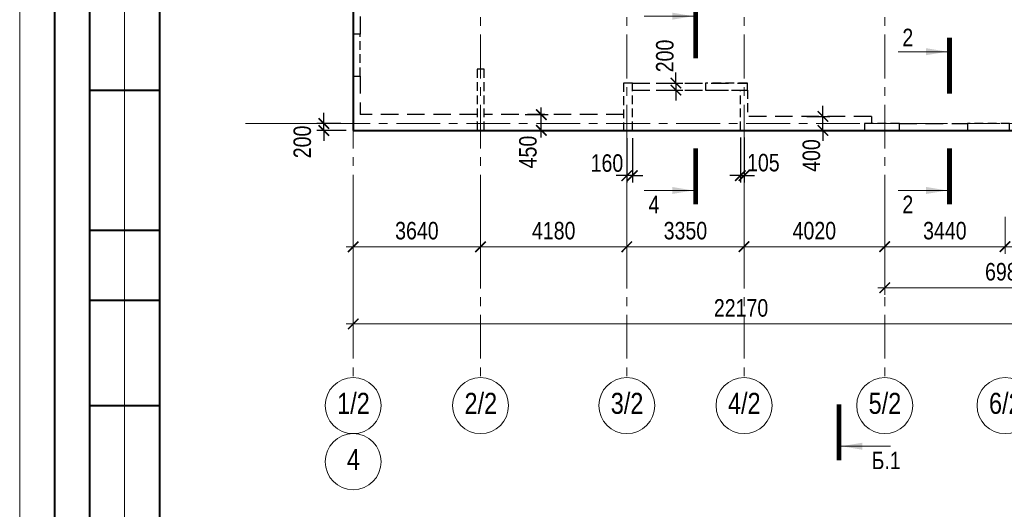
# Model space of a CAD drawing. Header units: inches. Extents: x -8638239 to -8523853, y 3840912 to 4564380.
# Tile 20 of 106: x -8612184 to -8584043, y 4023635 to 4037612. Entities that reach past the tile are written whole.
import ezdxf
from ezdxf.enums import TextEntityAlignment as Align

# ---------------------------------------------------------------- set-up
doc = ezdxf.new("R2010")
doc.units = ezdxf.units.IN
doc.header["$LTSCALE"] = 1000
doc.header["$MEASUREMENT"] = 0
doc.linetypes.add('CENTER', pattern=[2, 1.25, -0.25, 0.25, -0.25])
doc.linetypes.add('HIDDEN', pattern=[0.375, 0.25, -0.125])
for name, color, linetype, lineweight in [('СК-040-С(тены)', 12, 'HIDDEN', 25), ('СК-043-С-ПИЛОНЫ', 5, 'HIDDEN', 25), ('СК-050-П(литы перекрытия)', 3, 'Continuous', 40), ('СК-052-П-БАЛКИ', 1, 'HIDDEN', 30), ('СК-100-О(си)', 7, 'CENTER', 15), ('СК-100-О(си)_имя', 7, 'CENTER', 15), ('СК-110-О-РАЗМЕРЫ', 7, 'Continuous', 15), ('СК-200-Р(амка)', 7, 'Continuous', 40), ('СК-210-Р-РАМКА ЛИНИИ ТОНКИЕ', 7, 'Continuous', 15), ('СК-300-Р(азмеры)', 7, 'Continuous', 20), ('СК-400-Т(екст)', 7, 'Continuous', 20), ('СК-500-С(ечения)', 5, 'Continuous', 40)]:
    doc.layers.add(name, color=color, linetype=linetype, lineweight=lineweight)
doc.styles.add('ARIAL_annotative', font='arial.ttf', dxfattribs={"width": 0.8, "height": 2.5})
doc.styles.add('RUSS', font='arial.ttf', dxfattribs={"width": 0.8})
doc.dimstyles.new('100-200', dxfattribs={"dimscale": 0, "dimtxt": 500, "dimasz": 300, "dimexe": 200, "dimexo": 200, "dimgap": 200, "dimtad": 1, "dimdec": 0, "dimzin": 0, "dimdsep": 46, "dimtxsty": 'RUSS', "dimblk": 'ARCHTICK', "dimcen": 0.096, "dimdle": 200, "dimclrd": 7, "dimclre": 7, "dimclrt": 256, "dimadec": 0, "dimazin": 0, "dimtfac": 1, "dimtdec": 0, "dimtmove": 2, "dimatfit": 3, "dimldrblk": 'OBLIQUE', "dimfxl": 1, "dimtolj": 1, "dimtzin": 0, "dimarcsym": 0})

# ---------------------------------------------------------------- blocks, each defined once
blk = doc.blocks.new('_ArchTick')
at = {"color": 0, "linetype": 'ByBlock', "const_width": 0.15}
blk.add_lwpolyline([(-0.5, -0.5), (0.5, 0.5)], dxfattribs=at)
blk = doc.blocks.new('*D322')
at = {"layer": 'Defpoints', "color": 0, "transparency": 16777216}
for p in [(-43920, -2470), (-40280, -2470), (-40280, -3521)]:
    blk.add_point(p, dxfattribs=at)
at = {"layer": 'СК-110-О-РАЗМЕРЫ', "color": 7, "lineweight": -2, "transparency": 16777216}
for p, q in [((-43920, -2670), (-43920, -3721)), ((-40280, -2670), (-40280, -3721)), ((-44120, -3521), (-40080, -3521))]:
    blk.add_line(p, q, dxfattribs=at)
at = {"layer": 'СК-110-О-РАЗМЕРЫ', "color": 7, "lineweight": -2, "transparency": 16777216, "xscale": 300, "yscale": 300, "zscale": 300, "rotation": 180}
blk.add_blockref('_ArchTick', (-43920, -3521), dxfattribs=at)
at = {"layer": 'СК-110-О-РАЗМЕРЫ', "color": 7, "lineweight": -2, "transparency": 16777216, "xscale": 300, "yscale": 300, "zscale": 300}
blk.add_blockref('_ArchTick', (-40280, -3521), dxfattribs=at)
at = {"layer": 'СК-110-О-РАЗМЕРЫ', "transparency": 16777216, "insert": (-42100, -3065), "char_height": 500, "attachment_point": 5, "style": 'RUSS'}
blk.add_mtext('\\A1;3640', dxfattribs=at)
blk = doc.blocks.new('_Oblique')
at = {"color": 0, "linetype": 'ByBlock', "lineweight": -2}
blk.add_line((-0.5, -0.5), (0.5, 0.5), dxfattribs=at)
blk = doc.blocks.new('*D323')
at = {"layer": 'Defpoints', "color": 0, "transparency": 16777216}
for p in [(-40280, -2470), (-36100, -2470), (-40280, -3521)]:
    blk.add_point(p, dxfattribs=at)
at = {"layer": 'СК-110-О-РАЗМЕРЫ', "color": 7, "lineweight": -2, "transparency": 16777216}
for p, q in [((-40280, -2670), (-40280, -3721)), ((-36100, -2670), (-36100, -3721)), ((-35900, -3521), (-40480, -3521))]:
    blk.add_line(p, q, dxfattribs=at)
at = {"layer": 'СК-110-О-РАЗМЕРЫ', "color": 7, "lineweight": -2, "transparency": 16777216, "xscale": 300, "yscale": 300, "zscale": 300, "rotation": 180}
blk.add_blockref('_ArchTick', (-40280, -3521), dxfattribs=at)
at = {"layer": 'СК-110-О-РАЗМЕРЫ', "color": 7, "lineweight": -2, "transparency": 16777216, "xscale": 300, "yscale": 300, "zscale": 300}
blk.add_blockref('_ArchTick', (-36100, -3521), dxfattribs=at)
at = {"layer": 'СК-110-О-РАЗМЕРЫ', "transparency": 16777216, "insert": (-38190, -3065), "char_height": 500, "attachment_point": 5, "style": 'RUSS'}
blk.add_mtext('\\A1;4180', dxfattribs=at)
blk = doc.blocks.new('*D324')
at = {"layer": 'Defpoints', "color": 0, "transparency": 16777216}
for p in [(-36100, -2470), (-32750, -2470), (-32750, -3521)]:
    blk.add_point(p, dxfattribs=at)
at = {"layer": 'СК-110-О-РАЗМЕРЫ', "color": 7, "lineweight": -2, "transparency": 16777216}
for p, q in [((-36100, -2670), (-36100, -3721)), ((-32750, -2670), (-32750, -3721)), ((-36300, -3521), (-32550, -3521))]:
    blk.add_line(p, q, dxfattribs=at)
at = {"layer": 'СК-110-О-РАЗМЕРЫ', "color": 7, "lineweight": -2, "transparency": 16777216, "xscale": 300, "yscale": 300, "zscale": 300, "rotation": 180}
blk.add_blockref('_ArchTick', (-36100, -3521), dxfattribs=at)
at = {"layer": 'СК-110-О-РАЗМЕРЫ', "color": 7, "lineweight": -2, "transparency": 16777216, "xscale": 300, "yscale": 300, "zscale": 300}
blk.add_blockref('_ArchTick', (-32750, -3521), dxfattribs=at)
at = {"layer": 'СК-110-О-РАЗМЕРЫ', "transparency": 16777216, "insert": (-34425, -3065), "char_height": 500, "attachment_point": 5, "style": 'RUSS'}
blk.add_mtext('\\A1;3350', dxfattribs=at)
blk = doc.blocks.new('*D325')
at = {"layer": 'Defpoints', "color": 0, "transparency": 16777216}
for p in [(-32750, -2470), (-28730, -2470), (-32750, -3521)]:
    blk.add_point(p, dxfattribs=at)
at = {"layer": 'СК-110-О-РАЗМЕРЫ', "color": 7, "lineweight": -2, "transparency": 16777216}
for p, q in [((-32750, -2670), (-32750, -3721)), ((-28730, -2670), (-28730, -3721)), ((-28530, -3521), (-32950, -3521))]:
    blk.add_line(p, q, dxfattribs=at)
at = {"layer": 'СК-110-О-РАЗМЕРЫ', "color": 7, "lineweight": -2, "transparency": 16777216, "xscale": 300, "yscale": 300, "zscale": 300, "rotation": 180}
blk.add_blockref('_ArchTick', (-32750, -3521), dxfattribs=at)
at = {"layer": 'СК-110-О-РАЗМЕРЫ', "color": 7, "lineweight": -2, "transparency": 16777216, "xscale": 300, "yscale": 300, "zscale": 300}
blk.add_blockref('_ArchTick', (-28730, -3521), dxfattribs=at)
at = {"layer": 'СК-110-О-РАЗМЕРЫ', "transparency": 16777216, "insert": (-30740, -3065), "char_height": 500, "attachment_point": 5, "style": 'RUSS'}
blk.add_mtext('\\A1;4020', dxfattribs=at)
blk = doc.blocks.new('*D326')
at = {"layer": 'Defpoints', "color": 0, "transparency": 16777216}
for p in [(-28730, -2470), (-25290, -2470), (-25290, -3521)]:
    blk.add_point(p, dxfattribs=at)
at = {"layer": 'СК-110-О-РАЗМЕРЫ', "color": 7, "lineweight": -2, "transparency": 16777216}
for p, q in [((-28730, -2670), (-28730, -3721)), ((-25290, -2670), (-25290, -3721)), ((-28930, -3521), (-25090, -3521))]:
    blk.add_line(p, q, dxfattribs=at)
at = {"layer": 'СК-110-О-РАЗМЕРЫ', "color": 7, "lineweight": -2, "transparency": 16777216, "xscale": 300, "yscale": 300, "zscale": 300, "rotation": 180}
blk.add_blockref('_ArchTick', (-28730, -3521), dxfattribs=at)
at = {"layer": 'СК-110-О-РАЗМЕРЫ', "color": 7, "lineweight": -2, "transparency": 16777216, "xscale": 300, "yscale": 300, "zscale": 300}
blk.add_blockref('_ArchTick', (-25290, -3521), dxfattribs=at)
at = {"layer": 'СК-110-О-РАЗМЕРЫ', "transparency": 16777216, "insert": (-27010, -3065), "char_height": 500, "attachment_point": 5, "style": 'RUSS'}
blk.add_mtext('\\A1;3440', dxfattribs=at)
blk = doc.blocks.new('*D327')
at = {"layer": 'Defpoints', "color": 0, "transparency": 16777216}
for p in [(-25290, -2470), (-21750, -2470), (-25290, -3521)]:
    blk.add_point(p, dxfattribs=at)
at = {"layer": 'СК-110-О-РАЗМЕРЫ', "color": 7, "lineweight": -2, "transparency": 16777216}
for p, q in [((-25290, -2670), (-25290, -3721)), ((-21750, -2670), (-21750, -3721)), ((-21550, -3521), (-25490, -3521))]:
    blk.add_line(p, q, dxfattribs=at)
at = {"layer": 'СК-110-О-РАЗМЕРЫ', "color": 7, "lineweight": -2, "transparency": 16777216, "xscale": 300, "yscale": 300, "zscale": 300, "rotation": 180}
blk.add_blockref('_ArchTick', (-25290, -3521), dxfattribs=at)
at = {"layer": 'СК-110-О-РАЗМЕРЫ', "color": 7, "lineweight": -2, "transparency": 16777216, "xscale": 300, "yscale": 300, "zscale": 300}
blk.add_blockref('_ArchTick', (-21750, -3521), dxfattribs=at)
at = {"layer": 'СК-110-О-РАЗМЕРЫ', "transparency": 16777216, "insert": (-23520, -3065), "char_height": 500, "attachment_point": 5, "style": 'RUSS'}
blk.add_mtext('\\A1;3540', dxfattribs=at)
blk = doc.blocks.new('*D328')
at = {"layer": 'Defpoints', "color": 0, "transparency": 16777216}
for p in [(-28730, -2949), (-21750, -2949), (-21750, -4693)]:
    blk.add_point(p, dxfattribs=at)
at = {"layer": 'СК-300-Р(азмеры)', "color": 7, "lineweight": -2, "transparency": 16777216}
for p, q in [((-28730, -3149), (-28730, -4893)), ((-21750, -3149), (-21750, -4893)), ((-28930, -4693), (-21550, -4693))]:
    blk.add_line(p, q, dxfattribs=at)
at = {"layer": 'СК-300-Р(азмеры)', "color": 7, "lineweight": -2, "transparency": 16777216, "xscale": 300, "yscale": 300, "zscale": 300, "rotation": 180}
blk.add_blockref('_ArchTick', (-28730, -4693), dxfattribs=at)
at = {"layer": 'СК-300-Р(азмеры)', "color": 7, "lineweight": -2, "transparency": 16777216, "xscale": 300, "yscale": 300, "zscale": 300}
blk.add_blockref('_ArchTick', (-21750, -4693), dxfattribs=at)
at = {"layer": 'СК-300-Р(азмеры)', "transparency": 16777216, "insert": (-25240, -4238), "char_height": 500, "attachment_point": 5, "style": 'RUSS'}
blk.add_mtext('\\A1;6980', dxfattribs=at)
blk = doc.blocks.new('*D320')
at = {"layer": 'Defpoints', "color": 0, "transparency": 16777216}
for p in [(-43920, -3521), (-21750, -3521), (-21750, -5726)]:
    blk.add_point(p, dxfattribs=at)
at = {"layer": 'СК-110-О-РАЗМЕРЫ', "color": 7, "lineweight": -2, "transparency": 16777216}
for p, q in [((-43920, -3721), (-43920, -5926)), ((-21750, -3721), (-21750, -5926)), ((-44120, -5726), (-21550, -5726))]:
    blk.add_line(p, q, dxfattribs=at)
at = {"layer": 'СК-110-О-РАЗМЕРЫ', "color": 7, "lineweight": -2, "transparency": 16777216, "xscale": 300, "yscale": 300, "zscale": 300, "rotation": 180}
blk.add_blockref('_ArchTick', (-43920, -5726), dxfattribs=at)
at = {"layer": 'СК-110-О-РАЗМЕРЫ', "color": 7, "lineweight": -2, "transparency": 16777216, "xscale": 300, "yscale": 300, "zscale": 300}
blk.add_blockref('_ArchTick', (-21750, -5726), dxfattribs=at)
at = {"layer": 'СК-110-О-РАЗМЕРЫ', "transparency": 16777216, "insert": (-32835, -5271), "char_height": 500, "attachment_point": 5, "style": 'RUSS'}
blk.add_mtext('\\A1;22170', dxfattribs=at)
blk = doc.blocks.new('*D121')
at = {"layer": 'Defpoints', "color": 0, "transparency": 16777216}
for p in [(-8597939, 4034902), (-8597276, 4034902), (-8597939, 4034452)]:
    blk.add_point(p, dxfattribs=at)
at = {"layer": 'СК-110-О-РАЗМЕРЫ', "color": 7, "lineweight": -2, "transparency": 16777216}
for p, q in [((-8597739, 4034902), (-8597076, 4034902)), ((-8597276, 4034252), (-8597276, 4035102)), ((-8597739, 4034452), (-8597076, 4034452))]:
    blk.add_line(p, q, dxfattribs=at)
at = {"layer": 'СК-110-О-РАЗМЕРЫ', "color": 7, "lineweight": -2, "transparency": 16777216, "xscale": 300, "yscale": 300, "zscale": 300}
for p, rotation in [((-8597276, 4034902), 90), ((-8597276, 4034452), 270)]:
    blk.add_blockref('_ArchTick', p, dxfattribs=dict(at, rotation=rotation))
at = {"layer": 'СК-110-О-РАЗМЕРЫ', "transparency": 16777216, "insert": (-8597656, 4033834), "char_height": 500, "attachment_point": 5, "rotation": 90, "style": 'RUSS'}
blk.add_mtext('\\A1;450', dxfattribs=at)
blk = doc.blocks.new('*D132')
at = {"layer": 'Defpoints', "color": 0, "transparency": 16777216}
for p in [(-8594196, 4035802), (-8594196, 4035602), (-8593427, 4035602)]:
    blk.add_point(p, dxfattribs=at)
at = {"layer": 'СК-110-О-РАЗМЕРЫ', "color": 7, "lineweight": -2, "transparency": 16777216}
for p, q in [((-8593427, 4035802), (-8593427, 4036102)), ((-8593996, 4035802), (-8593227, 4035802)), ((-8593427, 4035802), (-8593427, 4035602)), ((-8593996, 4035602), (-8593227, 4035602)), ((-8593427, 4035602), (-8593427, 4035302))]:
    blk.add_line(p, q, dxfattribs=at)
at = {"layer": 'СК-110-О-РАЗМЕРЫ', "color": 7, "lineweight": -2, "transparency": 16777216, "xscale": 300, "yscale": 300, "zscale": 300}
for p, rotation in [((-8593427, 4035802), 270), ((-8593427, 4035602), 90)]:
    blk.add_blockref('_ArchTick', p, dxfattribs=dict(at, rotation=rotation))
at = {"layer": 'СК-110-О-РАЗМЕРЫ', "transparency": 16777216, "insert": (-8593744, 4036577), "char_height": 500, "attachment_point": 5, "rotation": 90, "style": 'RUSS'}
blk.add_mtext('\\A1;200', dxfattribs=at)
blk = doc.blocks.new('Сечение')
at = {"layer": 'СК-500-С(ечения)', "linetype": 'Continuous', "lineweight": 15, "ltscale": 100}
blk.add_line((-200, -35), (-200, -735), dxfattribs=at)
at = {"layer": 'СК-500-С(ечения)', "linetype": 'Continuous', "ltscale": 100, "const_width": 70}
blk.add_lwpolyline([(-400, 0), (400, 0)], dxfattribs=at)
at = {"layer": 'СК-500-С(ечения)', "linetype": 'Continuous', "ltscale": 100}
blk.add_solid([(-200, -35), (-250, -335), (-150, -335)], dxfattribs=at)
blk = doc.blocks.new('*U117')
at = {"layer": 'СК-400-Т(екст)', "ltscale": 100, "yscale": 0.01, "zscale": 0.01, "rotation": 89.99999999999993}
for p, xscale in [((0, -4), -0.01), ((0, -19.81), 0.01)]:
    blk.add_blockref('Сечение', p, dxfattribs=dict(at, xscale=xscale))
at = {"layer": 'СК-500-С(ечения)', "color": 0, "ltscale": 100, "style": 'ARIAL_annotative', "width": 0.8}
blk.add_attdef('НОМЕР_СЕЧЕНИЯ_1_1(НОМЕР_ЛИСТА)', text='', height=2.5, rotation=180, dxfattribs=at).set_placement((6.74, -1.23), align=Align.RIGHT)
blk.add_attdef('НОМЕР_СЕЧЕНИЯ_2_1(НОМЕР_ЛИСТА)', text='', height=2.5, rotation=180, dxfattribs=at).set_placement((6.74, -21.84), align=Align.BOTTOM_LEFT)
blk = doc.blocks.new('*D167')
at = {"layer": 'Defpoints', "color": 0, "transparency": 16777216}
for p in [(-8589890, 4034852), (-8589227, 4034852), (-8589890, 4034452)]:
    blk.add_point(p, dxfattribs=at)
at = {"layer": 'СК-110-О-РАЗМЕРЫ', "color": 7, "lineweight": -2, "transparency": 16777216}
for p, q in [((-8589227, 4034852), (-8589227, 4035152)), ((-8589690, 4034852), (-8589027, 4034852)), ((-8589227, 4034452), (-8589227, 4034852)), ((-8589690, 4034452), (-8589027, 4034452)), ((-8589227, 4034452), (-8589227, 4034152))]:
    blk.add_line(p, q, dxfattribs=at)
at = {"layer": 'СК-110-О-РАЗМЕРЫ', "color": 7, "lineweight": -2, "transparency": 16777216, "xscale": 300, "yscale": 300, "zscale": 300}
for p, rotation in [((-8589227, 4034852), 270), ((-8589227, 4034452), 90)]:
    blk.add_blockref('_ArchTick', p, dxfattribs=dict(at, rotation=rotation))
at = {"layer": 'СК-110-О-РАЗМЕРЫ', "transparency": 16777216, "insert": (-8589555, 4033734), "char_height": 500, "attachment_point": 5, "rotation": 90, "style": 'RUSS'}
blk.add_mtext('\\A1;400', dxfattribs=at)
blk = doc.blocks.new('A$Cc2edbf5f_20эт')
at = {"layer": 'СК-040-С(тены)'}
for points in [[(11265, 1150), (10065, 1150), (10065, 950), (11265, 950)], [(18760, 0), (17560, 0), (17560, -200), (18760, -200)]]:
    blk.add_lwpolyline(points, close=True, dxfattribs=at)
blk.add_lwpolyline([(15610, 0), (14610, 0), (14610, -200), (15610, -200), (15610, 0)], dxfattribs=at)
at = {"layer": 'СК-043-С-ПИЛОНЫ'}
for points in [[(0, 2550), (0, 1350), (200, 1350), (200, 2550), (0, 2550)], [(7730, 1150), (7730, -200), (7980, -200), (7980, 1150), (7730, 1150)]]:
    blk.add_lwpolyline(points, dxfattribs=at)
blk.add_lwpolyline([(3541, 1551), (3541, -200), (3741, -200), (3741, 1551)], close=True, dxfattribs=at)
blk = doc.blocks.new('A$Cb27279a9')
at = {"layer": 'СК-050-П(литы перекрытия)'}
blk.add_blockref('A$Cc2edbf5f_20эт', (0, -17600), dxfattribs=at)
blk = doc.blocks.new('*U612')
at = {"layer": 'СК-400-Т(екст)', "ltscale": 100, "yscale": 0.01, "zscale": 0.01, "rotation": 89.99999999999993}
for p, xscale in [((0, -4), -0.01), ((0, -24.88), 0.01)]:
    blk.add_blockref('Сечение', p, dxfattribs=dict(at, xscale=xscale))
at = {"layer": 'СК-500-С(ечения)', "color": 0, "ltscale": 100, "style": 'ARIAL_annotative', "width": 0.8}
blk.add_attdef('НОМЕР_СЕЧЕНИЯ_1_1(НОМЕР_ЛИСТА)', text='', height=2.5, rotation=180, dxfattribs=at).set_placement((6.74, -1.23), align=Align.RIGHT)
blk.add_attdef('НОМЕР_СЕЧЕНИЯ_2_1(НОМЕР_ЛИСТА)', text='', height=2.5, rotation=180, dxfattribs=at).set_placement((6.74, -26.92), align=Align.BOTTOM_LEFT)
blk = doc.blocks.new('*D613')
at = {"layer": 'Defpoints', "color": 0, "transparency": 16777216}
for p in [(-8603491, 4034651), (-8602806, 4034651), (-8602652, 4034451)]:
    blk.add_point(p, dxfattribs=at)
at = {"layer": 'СК-110-О-РАЗМЕРЫ', "color": 7, "lineweight": -2, "transparency": 16777216}
for p, q in [((-8603491, 4034651), (-8603491, 4034951)), ((-8603006, 4034651), (-8603691, 4034651)), ((-8603491, 4034451), (-8603491, 4034651)), ((-8602852, 4034451), (-8603691, 4034451)), ((-8603491, 4034451), (-8603491, 4034151))]:
    blk.add_line(p, q, dxfattribs=at)
at = {"layer": 'СК-110-О-РАЗМЕРЫ', "color": 7, "lineweight": -2, "transparency": 16777216, "xscale": 300, "yscale": 300, "zscale": 300}
for p, rotation in [((-8603491, 4034651), 270), ((-8603491, 4034451), 90)]:
    blk.add_blockref('_ArchTick', p, dxfattribs=dict(at, rotation=rotation))
at = {"layer": 'СК-110-О-РАЗМЕРЫ', "transparency": 16777216, "insert": (-8604105, 4034123), "char_height": 500, "attachment_point": 5, "rotation": 90, "style": 'RUSS'}
blk.add_mtext('\\A1;200', dxfattribs=at)
blk = doc.blocks.new('*D627')
at = {"layer": 'Defpoints', "color": 0, "transparency": 16777216}
for p in [(-8594832, 4034430), (-8594672, 4034430), (-8594832, 4033160)]:
    blk.add_point(p, dxfattribs=at)
at = {"layer": 'СК-110-О-РАЗМЕРЫ', "color": 7, "lineweight": -2, "transparency": 16777216}
for p, q in [((-8594832, 4034230), (-8594832, 4032960)), ((-8594672, 4034230), (-8594672, 4032960)), ((-8594832, 4033160), (-8595132, 4033160)), ((-8594672, 4033160), (-8594832, 4033160)), ((-8594672, 4033160), (-8594372, 4033160))]:
    blk.add_line(p, q, dxfattribs=at)
at = {"layer": 'СК-110-О-РАЗМЕРЫ', "color": 7, "lineweight": -2, "transparency": 16777216, "xscale": 300, "yscale": 300, "zscale": 300}
blk.add_blockref('_ArchTick', (-8594832, 4033160), dxfattribs=at)
at = {"layer": 'СК-110-О-РАЗМЕРЫ', "color": 7, "lineweight": -2, "transparency": 16777216, "xscale": 300, "yscale": 300, "zscale": 300, "rotation": 180}
blk.add_blockref('_ArchTick', (-8594672, 4033160), dxfattribs=at)
at = {"layer": 'СК-110-О-РАЗМЕРЫ', "transparency": 16777216, "insert": (-8595400, 4033516), "char_height": 500, "attachment_point": 5, "style": 'RUSS'}
blk.add_mtext('\\A1;160', dxfattribs=at)
blk = doc.blocks.new('*D655')
at = {"layer": 'Defpoints', "color": 0, "transparency": 16777216}
for p in [(-8591587, 4034452), (-8591482, 4034452), (-8591482, 4033160)]:
    blk.add_point(p, dxfattribs=at)
at = {"layer": 'СК-110-О-РАЗМЕРЫ', "color": 7, "lineweight": -2, "transparency": 16777216}
for p, q in [((-8591587, 4034252), (-8591587, 4032960)), ((-8591482, 4034252), (-8591482, 4032960)), ((-8591587, 4033160), (-8591887, 4033160)), ((-8591587, 4033160), (-8591482, 4033160)), ((-8591482, 4033160), (-8591182, 4033160))]:
    blk.add_line(p, q, dxfattribs=at)
at = {"layer": 'СК-110-О-РАЗМЕРЫ', "color": 7, "lineweight": -2, "transparency": 16777216, "xscale": 300, "yscale": 300, "zscale": 300}
blk.add_blockref('_ArchTick', (-8591587, 4033160), dxfattribs=at)
at = {"layer": 'СК-110-О-РАЗМЕРЫ', "color": 7, "lineweight": -2, "transparency": 16777216, "xscale": 300, "yscale": 300, "zscale": 300, "rotation": 180}
blk.add_blockref('_ArchTick', (-8591482, 4033160), dxfattribs=at)
at = {"layer": 'СК-110-О-РАЗМЕРЫ', "transparency": 16777216, "insert": (-8590929, 4033528), "char_height": 500, "attachment_point": 5, "style": 'RUSS'}
blk.add_mtext('\\A1;105', dxfattribs=at)
blk = doc.blocks.new('*U727')
at = {"layer": 'СК-400-Т(екст)', "ltscale": 100, "yscale": 0.01, "zscale": 0.01, "rotation": 89.99999999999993}
for p, xscale in [((0, -4), -0.01), ((0, -153.97), 0.01)]:
    blk.add_blockref('Сечение', p, dxfattribs=dict(at, xscale=xscale))
at = {"layer": 'СК-500-С(ечения)', "color": 0, "ltscale": 100, "style": 'ARIAL_annotative', "width": 0.8}
blk.add_attdef('НОМЕР_СЕЧЕНИЯ_1_1(НОМЕР_ЛИСТА)', text='', height=2.5, rotation=180, dxfattribs=at).set_placement((6.74, -1.23), align=Align.RIGHT)
blk.add_attdef('НОМЕР_СЕЧЕНИЯ_2_1(НОМЕР_ЛИСТА)', text='', height=2.5, rotation=180, dxfattribs=at).set_placement((6.74, -156), align=Align.BOTTOM_LEFT)
blk = doc.blocks.new('оси')
at = {"layer": 'СК-100-О(си)'}
for p, q in [((-43920.2, 18534.9), (-43920.2, -7257.5)), ((-40280.2, 18534.9), (-40280.2, -7257.5)), ((-36100.2, 18534.9), (-36100.2, -7257.5)), ((-32750.1, 18534.9), (-32750.1, -7257.5)), ((-28729.8, 18534.9), (-28729.8, -7257.5)), ((-46685.3, 0), (5846.2, 0))]:
    blk.add_line(p, q, dxfattribs=at)
at = {"layer": 'СК-100-О(си)', "linetype": 'Continuous'}
for centre in [(-43920.2, -8057.5), (-40280.2, -8057.5), (-36100.2, -8057.5), (-32750.1, -8057.5), (-28729.8, -8057.5), (-25290.2, -8057.5), (-43920.2, -9657.5)]:
    blk.add_circle(centre, 800, dxfattribs=at)
at = {"layer": 'СК-100-О(си)_имя', "style": 'RUSS', "width": 0.8}
for s, p in [('1/2', (-43912.4, -7991.8)), ('2/2', (-40272.4, -7991.8)), ('3/2', (-36092.4, -7991.8)), ('4/2', (-32742.3, -7991.8)), ('5/2', (-28722, -7991.8)), ('6/2', (-25282.4, -7991.8)), ('4', (-43912.4, -9591.8))]:
    blk.add_text(s, height=600, dxfattribs=at).set_placement(p, align=Align.MIDDLE_CENTER)
at = {"layer": 'СК-110-О-РАЗМЕРЫ'}
for base, p1, p2, picture, middle in [((-40280.2, -3520.6), (-43920.2, -2469.7), (-40280.2, -2469.7), '*D322', (-42100.2, -3065.1)), ((-32750.1, -3520.6), (-36100.2, -2469.7), (-32750.1, -2469.7), '*D324', (-34425.2, -3065.1)), ((-25290.2, -3520.6), (-28729.8, -2469.7), (-25290.2, -2469.7), '*D326', (-27010, -3065.1)), ((-21750, -5726.1), (-43920.2, -3520.6), (-21750, -3520.6), '*D320', (-32835.1, -5270.8))]:
    dim = blk.add_linear_dim(base=base, p1=p1, p2=p2, dimstyle='100-200', override={"dimscale": 1}, dxfattribs=at)
    dim.commit()
    dim.dimension.update_dxf_attribs({"geometry": picture, "text_midpoint": middle})
for base, p1, p2, picture, middle in [((-40280.2, -3520.6), (-36100.2, -2469.7), (-40280.2, -2469.7), '*D323', (-38190.2, -3065.3)), ((-32750.1, -3520.6), (-28729.8, -2469.7), (-32750.1, -2469.7), '*D325', (-30740, -3065.3)), ((-25290.2, -3520.6), (-21750, -2469.7), (-25290.2, -2469.7), '*D327', (-23520.1, -3065.1))]:
    dim = blk.add_linear_dim(base=base, p1=p1, p2=p2, angle=180, dimstyle='100-200', override={"dimscale": 1}, dxfattribs=at)
    dim.commit()
    dim.dimension.update_dxf_attribs({"geometry": picture, "text_midpoint": middle})
at = {"layer": 'СК-300-Р(азмеры)'}
dim = blk.add_linear_dim(base=(-21750, -4693), p1=(-28729.8, -2949.5), p2=(-21750, -2949.5), dimstyle='100-200', override={"dimscale": 1}, dxfattribs=at)
dim.commit()
dim.dimension.update_dxf_attribs({"geometry": '*D328', "text_midpoint": (-25239.9, -4237.7)})
blk = doc.blocks.new('A$C858fb3ef')
at = {"layer": 'СК-300-Р(азмеры)'}
blk.add_blockref('оси', (0, 0), dxfattribs=at)
blk = doc.blocks.new('A$C573b34c5')
blk.add_blockref('A$C858fb3ef', (0, 0))

msp = doc.modelspace()

# ---------------------------------------------------------------- linework, layer by layer
at = {"layer": 'СК-050-П(литы перекрытия)'}
for p, q in [((-8602652.1, 4050911.9), (-8602652.1, 4034451.6)), ((-8602652.1, 4034451.6), (-8572582, 4034451.9))]:
    msp.add_line(p, q, dxfattribs=at)
for centre, start, end in [((-8602651.6, 4036002.3), 179.99999, 270.00048), ((-8602651.6, 4034702.4), 179.99999, 270.00057), ((-8599111.6, 4034702.5), 180.0017, 270.00057), ((-8594518.4, 4034431.6), 0, 90)]:
    msp.add_arc(centre, 0.5, start, end, dxfattribs=at)
at = {"layer": 'СК-052-П-БАЛКИ', "ltscale": 2}
for p, q in [((-8602452.1, 4039201.6), (-8602452.1, 4037201.8)), ((-8602452.1, 4036001.8), (-8602452.1, 4034901.9)), ((-8594672.2, 4035801.6), (-8591387, 4035801.8)), ((-8594672.2, 4035601.6), (-8591387, 4035601.6)), ((-8599111.3, 4034901.9), (-8602452.1, 4034901.9)), ((-8594922.2, 4034901.9), (-8598911.3, 4034901.9)), ((-8587842.3, 4034851.9), (-8591387, 4034851.9)), ((-8587842.3, 4034851.9), (-8587842.2, 4034651.5)), ((-8587042, 4034651.7), (-8585092.1, 4034651.7))]:
    msp.add_line(p, q, dxfattribs=at)
at = {"layer": 'СК-052-П-БАЛКИ'}
for p, q in [((-8591587, 4034451.7), (-8591587, 4035601.8)), ((-8591387, 4035601.8), (-8591387, 4034851.9))]:
    msp.add_line(p, q, dxfattribs=at)
at = {"layer": 'СК-110-О-РАЗМЕРЫ'}
msp.add_line((-8602652.1, 4034651.5), (-8605730, 4034651.5), dxfattribs=at)
at = {"layer": 'СК-200-Р(амка)'}
for p, q in [((-8608183.8, 4058992.8), (-8608183.8, 4001592.8)), ((-8611183.8, 4018592.8), (-8611183.8, 4044592.8)), ((-8610183.8, 4018592.8), (-8610183.8, 4044592.8)), ((-8608183.8, 4035592.8), (-8610183.8, 4035592.8)), ((-8608183.8, 4031592.8), (-8610183.8, 4031592.8)), ((-8608183.8, 4029592.8), (-8610183.8, 4029592.8)), ((-8608183.8, 4026592.8), (-8610183.8, 4026592.8))]:
    msp.add_line(p, q, dxfattribs=at)
at = {"layer": 'СК-210-Р-РАМКА ЛИНИИ ТОНКИЕ'}
for p, q in [((-8612183.8, 4000592.8), (-8612183.8, 4059992.8)), ((-8609183.8, 4018592.8), (-8609183.8, 4044592.8))]:
    msp.add_line(p, q, dxfattribs=at)

# ---------------------------------------------------------------- block references
at = {"layer": 'СК-050-П(литы перекрытия)'}
msp.add_blockref('A$Cb27279a9', (-8602652.1, 4052251.7), dxfattribs=at)
at = {"layer": 'СК-300-Р(азмеры)'}
msp.add_blockref('A$C573b34c5', (-8558731.8, 4034651.5), dxfattribs=at)
at = {"layer": 'СК-500-С(ечения)'}
ref = msp.add_blockref('*U727', (-8588767.4, 4025035.2), dxfattribs=dict(at, xscale=-200, yscale=200, zscale=200, rotation=180))
ref.add_attrib('НОМЕР_СЕЧЕНИЯ_2_1(НОМЕР_ЛИСТА)', 'Б.1', dxfattribs={"color": 0, "ltscale": 100, "height": 500, "style": 'ARIAL_annotative', "width": 0.8}).set_placement((-8588195.2, 4056734.2), align=Align.MIDDLE_LEFT)
ref.add_attrib('НОМЕР_СЕЧЕНИЯ_1_1(НОМЕР_ЛИСТА)', 'Б.1', dxfattribs={"color": 0, "ltscale": 100, "height": 500, "style": 'ARIAL_annotative', "width": 0.8}).set_placement((-8587419.5, 4025280.5), align=Align.TOP_CENTER)
ref = msp.add_blockref('*U612', (-8592863.2, 4032336.8), dxfattribs=dict(at, xscale=200, yscale=200, zscale=200, rotation=180))
ref.add_attrib('НОМЕР_СЕЧЕНИЯ_2_1(НОМЕР_ЛИСТА)', '4', dxfattribs={"color": 0, "ltscale": 100, "height": 500, "rotation": 360, "style": 'ARIAL_annotative', "width": 0.8}).set_placement((-8594211.1, 4037720.2), align=Align.BOTTOM_LEFT)
ref.add_attrib('НОМЕР_СЕЧЕНИЯ_1_1(НОМЕР_ЛИСТА)', '4', dxfattribs={"color": 0, "ltscale": 100, "height": 500, "rotation": 360, "style": 'ARIAL_annotative', "width": 0.8}).set_placement((-8593900.3, 4032088.9), align=Align.RIGHT)
ref = msp.add_blockref('*U117', (-8585608.3, 4032336.8), dxfattribs=dict(at, xscale=200, yscale=200, zscale=200, rotation=180))
ref.add_attrib('НОМЕР_СЕЧЕНИЯ_2_1(НОМЕР_ЛИСТА)', '2', dxfattribs={"color": 0, "ltscale": 100, "height": 500, "rotation": 360, "style": 'ARIAL_annotative', "width": 0.8}).set_placement((-8586956.2, 4036704.9), align=Align.BOTTOM_LEFT)
ref.add_attrib('НОМЕР_СЕЧЕНИЯ_1_1(НОМЕР_ЛИСТА)', '2', dxfattribs={"color": 0, "ltscale": 100, "height": 500, "rotation": 360, "style": 'ARIAL_annotative', "width": 0.8}).set_placement((-8586645.4, 4032088.9), align=Align.RIGHT)

# ---------------------------------------------------------------- dimensions: what is measured, and where the dimension line sits
at = {"layer": 'СК-110-О-РАЗМЕРЫ'}
for base, p1, p2, picture, middle in [((-8593426.5, 4035601.8), (-8594196.1, 4035801.8), (-8594196.1, 4035601.8), '*D132', (-8593743.8, 4036576.7)), ((-8603491.4, 4034651.4), (-8602651.6, 4034451.4), (-8602806.1, 4034651.4), '*D613', (-8604105.3, 4034123.2)), ((-8597275.6, 4034901.6), (-8597939.1, 4034451.6), (-8597939.1, 4034901.6), '*D121', (-8597655.6, 4033834.3)), ((-8589226.9, 4034851.6), (-8589890.4, 4034451.7), (-8589890.4, 4034851.6), '*D167', (-8589554.7, 4033734.1))]:
    dim = msp.add_linear_dim(base=base, p1=p1, p2=p2, angle=90, dimstyle='100-200', override={"dimscale": 1}, dxfattribs=at)
    dim.commit()
    dim.dimension.update_dxf_attribs({"geometry": picture, "text_midpoint": middle, "dimtype": 160})
for base, p1, p2, picture, middle in [((-8594832.1, 4033160.5), (-8594672.2, 4034430.4), (-8594832.1, 4034430.4), '*D627', (-8595400.2, 4033516.2)), ((-8591482, 4033160.5), (-8591587, 4034451.7), (-8591482, 4034451.7), '*D655', (-8590928.9, 4033527.8))]:
    dim = msp.add_linear_dim(base=base, p1=p1, p2=p2, dimstyle='100-200', override={"dimscale": 1}, dxfattribs=at)
    dim.commit()
    dim.dimension.update_dxf_attribs({"geometry": picture, "text_midpoint": middle, "dimtype": 160})

doc.saveas('drawing.dxf')
